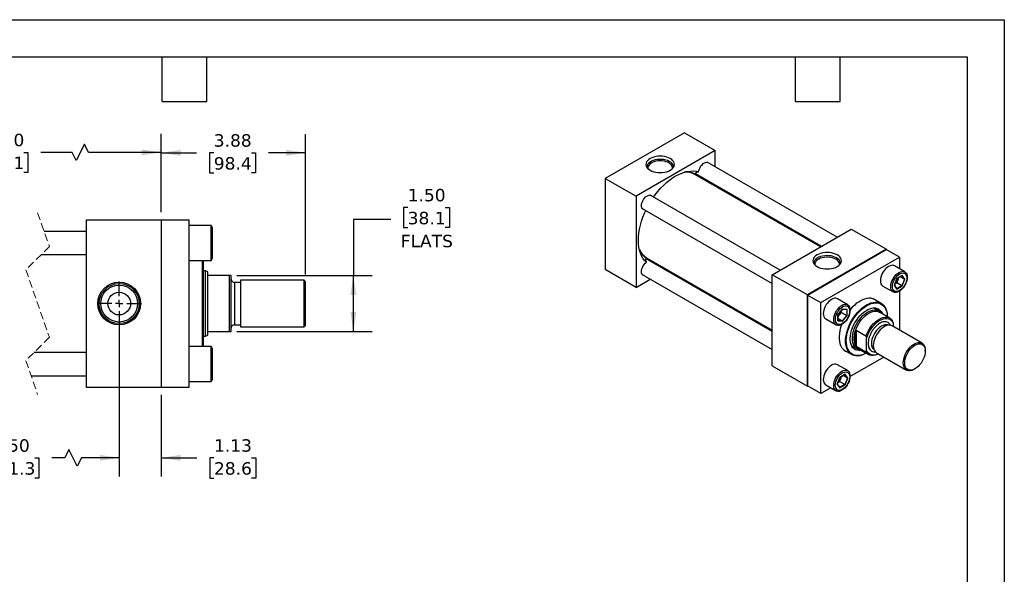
# Model space of a CAD drawing. Header units: inches. Extents: x 0 to 44, y 0 to 34.
# Tile 3 of 3: x 17.6 to 44, y 19.1 to 34. Entities that reach past the tile are written whole.
import ezdxf

# ---------------------------------------------------------------- set-up
doc = ezdxf.new("R2010")
doc.units = ezdxf.units.IN
doc.header["$LTSCALE"] = 4
doc.header["$MEASUREMENT"] = 0
for name, pattern in [('SLD-Center', [0.75, 0.6, -0.05, 0.05, -0.05]), ('SLD-Dashed', [0.075, 0.05, -0.025]), ('SLD-Solid', [0])]:
    doc.linetypes.add(name, pattern=pattern)
doc.layers.add('CENTER', color=40, linetype='SLD-Center')
doc.layers.add('DIMENSIONS', color=140, linetype='SLD-Solid', lineweight=25)
doc.layers.add('TEXT', color=140, linetype='SLD-Solid', lineweight=25)
doc.styles.add('SLDTEXTSTYLE0', font='VERDANA.TTF')
doc.dimstyles.new('SLDDIMSTYLE0', dxfattribs={"dimtxt": 0.339844, "dimasz": 0.52, "dimexe": 0, "dimexo": 0.0625, "dimgap": 0.084961, "dimtad": 0, "dimtih": 1, "dimtoh": 1, "dimrnd": 1e-09, "dimzin": 12, "dimdsep": 46, "dimtxsty": 'SLDTEXTSTYLE0', "dimsah": 1, "dimcen": 0.09, "dimadec": 0, "dimazin": 3, "dimtfac": 1, "dimtofl": 0, "dimtmove": 0, "dimatfit": 3, "dimfxl": 0, "dimfrac": 2, "dimtolj": 1, "dimtzin": 12, "dimarcsym": 0})
doc.dimstyles.new('SLDDIMSTYLE1', dxfattribs={"dimtxt": 0.339844, "dimasz": 0.52, "dimexe": 0, "dimexo": 0.0625, "dimgap": 0.084961, "dimtad": 0, "dimtih": 1, "dimtoh": 1, "dimrnd": 1e-09, "dimzin": 12, "dimdsep": 46, "dimtxsty": 'SLDTEXTSTYLE0', "dimsah": 1, "dimcen": 0.09, "dimadec": 0, "dimazin": 3, "dimtfac": 1, "dimtmove": 0, "dimatfit": 0, "dimfxl": 0, "dimfrac": 2, "dimtolj": 1, "dimtzin": 12, "dimarcsym": 0})
doc.dimstyles.new('SLDDIMSTYLE3', dxfattribs={"dimtxt": 0.339844, "dimasz": 0.52, "dimexe": 0, "dimexo": 0.0625, "dimgap": 0.084961, "dimtad": 0, "dimtih": 1, "dimtoh": 1, "dimrnd": 1e-09, "dimzin": 4, "dimdsep": 46, "dimtxsty": 'SLDTEXTSTYLE0', "dimsah": 1, "dimcen": 0.09, "dimadec": 0, "dimazin": 1, "dimtfac": 1, "dimtofl": 0, "dimtmove": 0, "dimatfit": 3, "dimfxl": 0, "dimfrac": 2, "dimtolj": 1, "dimtzin": 12, "dimarcsym": 0})

# ---------------------------------------------------------------- blocks, each defined once
blk = doc.blocks.new('_D_12')
at = {"layer": 'DIMENSIONS'}
for p, q in [((14.271, 26.179), (14.271, 21.737)), ((20.252, 26.179), (20.252, 21.737)), ((18.903, 22.459), (18.792, 22.237)), ((19.125, 22.014), (18.903, 22.459)), ((14.271, 22.237), (16.232, 22.237)), ((16.693, 22.237), (16.579, 22.237)), ((16.579, 22.237), (16.579, 21.696)), ((17.985, 22.237), (18.099, 22.237)), ((18.099, 22.237), (18.099, 21.696)), ((18.792, 22.237), (18.446, 22.237)), ((19.236, 22.237), (19.125, 22.014)), ((20.252, 22.237), (19.236, 22.237)), ((16.579, 21.696), (16.693, 21.696)), ((18.099, 21.696), (17.985, 21.696))]:
    blk.add_line(p, q, dxfattribs=at)
for points in [[(14.271, 22.237), (14.791, 22.157), (14.791, 22.317)], [(20.252, 22.237), (19.732, 22.317), (19.732, 22.157)]]:
    blk.add_solid(points, dxfattribs=at)
at = {"layer": 'DIMENSIONS', "char_height": 0.3333, "attachment_point": 1, "style": 'SLDTEXTSTYLE0'}
for s, insert in [('9.50', (16.834, 22.736)), ('241.3', (16.693, 22.12))]:
    blk.add_mtext(s, dxfattribs=dict(at, insert=insert))
blk = doc.blocks.new('_D_13')
at = {"layer": 'DIMENSIONS'}
for p, q in [((20.252, 26.179), (20.252, 21.737)), ((21.377, 23.929), (21.377, 21.737)), ((20.252, 22.237), (19.252, 22.237)), ((21.377, 22.237), (22.334, 22.237)), ((22.795, 22.237), (22.68, 22.237)), ((22.68, 22.237), (22.68, 21.696)), ((23.804, 22.237), (23.919, 22.237)), ((23.919, 22.237), (23.919, 21.696)), ((22.68, 21.696), (22.795, 21.696)), ((23.919, 21.696), (23.804, 21.696))]:
    blk.add_line(p, q, dxfattribs=at)
for points in [[(20.252, 22.237), (19.732, 22.317), (19.732, 22.157)], [(21.377, 22.237), (21.897, 22.157), (21.897, 22.317)]]:
    blk.add_solid(points, dxfattribs=at)
at = {"layer": 'DIMENSIONS', "char_height": 0.3333, "attachment_point": 1, "style": 'SLDTEXTSTYLE0'}
for s, insert in [('1.13', (22.795, 22.736)), ('28.6', (22.795, 22.12))]:
    blk.add_mtext(s, dxfattribs=dict(at, insert=insert))
blk = doc.blocks.new('_D_14')
at = {"layer": 'DIMENSIONS'}
for p, q in [((13.396, 28.829), (13.396, 30.938)), ((21.377, 28.829), (21.377, 30.938)), ((19.321, 30.661), (19.099, 30.216)), ((19.432, 30.438), (19.321, 30.661)), ((13.396, 30.438), (15.936, 30.438)), ((16.397, 30.438), (16.283, 30.438)), ((16.283, 30.438), (16.283, 29.898)), ((17.69, 30.438), (17.804, 30.438)), ((17.804, 30.438), (17.804, 29.898)), ((18.988, 30.438), (18.15, 30.438)), ((19.099, 30.216), (18.988, 30.438)), ((21.377, 30.438), (19.432, 30.438)), ((16.283, 29.898), (16.397, 29.898)), ((17.804, 29.898), (17.69, 29.898))]:
    blk.add_line(p, q, dxfattribs=at)
for points in [[(13.396, 30.438), (13.916, 30.358), (13.916, 30.518)], [(21.377, 30.438), (20.857, 30.518), (20.857, 30.358)]]:
    blk.add_solid(points, dxfattribs=at)
at = {"layer": 'DIMENSIONS', "char_height": 0.3333, "attachment_point": 1, "style": 'SLDTEXTSTYLE0'}
for s, insert in [('11.50', (16.397, 30.938)), ('292.1', (16.397, 30.322))]:
    blk.add_mtext(s, dxfattribs=dict(at, insert=insert))
blk = doc.blocks.new('_D_15')
at = {"layer": 'DIMENSIONS'}
for p, q in [((21.377, 28.829), (21.377, 30.926)), ((25.252, 27.164), (25.252, 30.926)), ((21.377, 30.426), (22.329, 30.426)), ((22.789, 30.426), (22.675, 30.426)), ((22.675, 30.426), (22.675, 29.885)), ((23.799, 30.426), (23.913, 30.426)), ((23.913, 30.426), (23.913, 29.885)), ((25.252, 30.426), (24.26, 30.426)), ((22.675, 29.885), (22.789, 29.885)), ((23.913, 29.885), (23.799, 29.885))]:
    blk.add_line(p, q, dxfattribs=at)
for points in [[(21.377, 30.426), (21.897, 30.346), (21.897, 30.506)], [(25.252, 30.426), (24.732, 30.506), (24.732, 30.346)]]:
    blk.add_solid(points, dxfattribs=at)
at = {"layer": 'DIMENSIONS', "char_height": 0.3333, "attachment_point": 1, "style": 'SLDTEXTSTYLE0'}
for s, insert in [('3.88', (22.789, 30.925)), ('98.4', (22.789, 30.309))]:
    blk.add_mtext(s, dxfattribs=dict(at, insert=insert))
blk = doc.blocks.new('_D_16')
at = {"layer": 'DIMENSIONS'}
for p, q in [((27.992, 28.958), (27.878, 28.958)), ((27.878, 28.958), (27.878, 28.418)), ((29.002, 28.958), (29.116, 28.958)), ((29.116, 28.958), (29.116, 28.418)), ((27.536, 28.64), (26.536, 28.64)), ((26.536, 28.64), (26.536, 27.129)), ((27.878, 28.418), (27.992, 28.418)), ((29.116, 28.418), (29.002, 28.418)), ((23.412, 27.129), (27.036, 27.129)), ((26.536, 25.629), (26.536, 27.129)), ((23.412, 25.629), (27.036, 25.629))]:
    blk.add_line(p, q, dxfattribs=at)
for points in [[(26.536, 27.129), (26.456, 26.609), (26.616, 26.609)], [(26.536, 25.629), (26.616, 26.149), (26.456, 26.149)]]:
    blk.add_solid(points, dxfattribs=at)
at = {"layer": 'DIMENSIONS', "char_height": 0.3333, "attachment_point": 1, "style": 'SLDTEXTSTYLE0'}
for s, insert in [('1.50', (27.992, 29.458)), ('38.1', (27.992, 28.841)), ('FLATS', (27.805, 28.225))]:
    blk.add_mtext(s, dxfattribs=dict(at, insert=insert))
blk = doc.blocks.new('SW_CENTERMARKSYMBOL_5')
at = {"layer": 'CENTER', "color": 0}
for p, q in [((0, 0.2), (0, 0.595)), ((-0.2, 0), (-0.595, 0)), ((0, 0), (-0.1, 0)), ((0, 0), (0, 0.1)), ((0, 0), (0, -0.1)), ((0, 0), (0.1, 0)), ((0.2, 0), (0.595, 0)), ((0, -0.2), (0, -0.595))]:
    blk.add_line(p, q, dxfattribs=at)

msp = doc.modelspace()

# ---------------------------------------------------------------- linework, layer by layer
at = {"color": 7, "linetype": 'SLD-Solid'}
for p, q in [((0, 34), (44, 34)), ((44, 34), (44, 0))]:
    msp.add_line(p, q, dxfattribs=at)
for p, q in [((35.416, 30.965), (33.295, 29.741)), ((35.416, 30.965), (36.241, 30.489)), ((36.241, 30.489), (34.12, 29.264)), ((36.241, 30.049), (36.241, 30.489)), ((39.514, 28.16), (36.028, 30.172)), ((35.716, 29.872), (39.097, 27.919)), ((33.295, 29.741), (34.12, 29.264)), ((33.295, 29.741), (33.295, 27.291)), ((39.065, 27.901), (35.694, 29.847)), ((36.241, 29.531), (36.241, 29.568)), ((34.12, 29.264), (34.12, 26.815)), ((37.982, 27.276), (34.496, 29.288)), ((34.288, 28.927), (37.773, 26.915)), ((19.377, 24.129), (19.377, 28.629)), ((19.377, 28.629), (21.377, 28.629)), ((21.377, 28.629), (21.377, 24.129)), ((22.127, 28.619), (21.377, 28.619)), ((22.127, 24.139), (22.127, 28.619)), ((19.377, 28.317), (18.237, 28.317)), ((22.717, 28.473), (22.127, 28.473)), ((22.752, 28.413), (22.717, 28.473)), ((22.717, 27.535), (22.717, 28.473)), ((22.752, 27.595), (22.752, 28.413)), ((37.773, 27.155), (39.895, 28.38)), ((39.895, 28.38), (40.838, 27.836)), ((40.838, 27.836), (38.716, 26.611)), ((38.721, 26.608), (40.833, 27.828)), ((41.186, 27.623), (40.833, 27.828)), ((40.838, 27.825), (40.838, 27.836)), ((18.156, 27.692), (19.377, 27.692)), ((22.127, 27.535), (22.717, 27.535)), ((22.489, 25.223), (22.489, 27.535)), ((22.509, 26.379), (22.509, 27.535)), ((22.717, 27.535), (22.752, 27.595)), ((37.773, 25.627), (34.392, 27.578)), ((34.402, 27.61), (37.773, 25.664)), ((39.074, 26.404), (41.186, 27.623)), ((41.186, 27.623), (41.186, 27.315)), ((22.563, 27.254), (22.509, 27.254)), ((22.627, 27.231), (22.563, 27.254)), ((22.563, 25.504), (22.563, 27.254)), ((22.627, 27.16), (22.627, 27.231)), ((34.12, 26.815), (33.295, 27.291)), ((34.918, 27.275), (34.95, 27.294)), ((41.331, 27.231), (41.053, 27.392)), ((22.627, 25.598), (22.627, 27.16)), ((23.212, 27.129), (22.659, 27.129)), ((23.212, 25.629), (23.212, 27.129)), ((23.252, 27.129), (23.212, 27.129)), ((23.252, 25.629), (23.252, 27.129)), ((23.502, 26.949), (23.347, 26.949)), ((23.347, 26.949), (23.347, 25.81)), ((25.212, 27.004), (23.502, 27.004)), ((23.502, 27.004), (23.502, 25.754)), ((25.252, 26.964), (25.212, 27.004)), ((25.212, 25.754), (25.212, 27.004)), ((25.252, 26.379), (25.252, 26.964)), ((34.12, 26.815), (34.501, 27.035)), ((34.288, 27.158), (37.773, 25.146)), ((38.716, 26.611), (37.773, 27.155)), ((37.773, 24.706), (37.773, 27.155)), ((41.12, 27.052), (41.05, 26.869)), ((41.052, 26.872), (41.121, 27.05)), ((41.114, 26.938), (41.148, 27.026)), ((41.262, 27.134), (41.12, 27.052)), ((41.121, 27.05), (41.259, 27.129)), ((41.148, 27.026), (41.169, 27.077)), ((41.322, 27.032), (41.207, 27.099)), ((41.322, 27.032), (41.254, 26.857)), ((41.256, 27.128), (41.322, 27.032)), ((41.333, 27.033), (41.262, 27.134)), ((41.262, 26.851), (41.333, 27.033)), ((40.74, 26.85), (41.018, 26.69)), ((41.05, 26.869), (41.12, 26.769)), ((41.12, 26.777), (41.052, 26.873)), ((41.067, 26.91), (41.114, 26.938)), ((41.254, 26.857), (41.114, 26.938)), ((41.254, 26.857), (41.119, 26.779)), ((41.12, 26.769), (41.262, 26.851)), ((41.186, 26.712), (41.186, 25.666)), ((38.716, 26.611), (38.716, 24.161)), ((38.721, 24.17), (38.721, 26.608)), ((38.721, 26.608), (39.074, 26.404)), ((39.799, 26.347), (39.521, 26.508)), ((40.697, 26.381), (40.48, 26.506)), ((22.509, 25.223), (22.509, 26.379)), ((25.252, 25.794), (25.252, 26.379)), ((39.074, 23.966), (39.074, 26.404)), ((39.659, 26.23), (39.536, 26.078)), ((39.538, 26.078), (39.658, 26.227)), ((39.632, 26.14), (39.632, 26.195)), ((39.657, 26.226), (39.774, 26.216)), ((39.782, 26.219), (39.659, 26.23)), ((39.772, 26.216), (39.772, 26.059)), ((39.782, 26.056), (39.782, 26.219)), ((40.627, 26.181), (40.485, 26.263)), ((39.208, 25.966), (39.486, 25.805)), ((39.536, 26.078), (39.536, 25.914)), ((39.536, 25.914), (39.659, 25.903)), ((39.538, 25.919), (39.538, 26.078)), ((39.538, 26.023), (39.573, 26.066)), ((39.654, 25.912), (39.538, 25.979)), ((39.654, 25.912), (39.538, 25.923)), ((39.573, 26.066), (39.632, 26.14)), ((39.632, 26.14), (39.772, 26.059)), ((39.772, 26.059), (39.654, 25.912)), ((39.659, 25.903), (39.782, 26.056)), ((40.926, 25.991), (40.65, 26.15)), ((22.659, 25.629), (23.212, 25.629)), ((23.212, 25.629), (23.252, 25.629)), ((23.347, 25.81), (23.502, 25.81)), ((23.502, 25.754), (25.212, 25.754)), ((25.212, 25.754), (25.252, 25.794)), ((39.998, 25.261), (39.998, 25.63)), ((40.027, 25.665), (40.288, 25.515)), ((40.027, 25.665), (40.027, 25.226)), ((41.793, 25.316), (40.987, 25.781)), ((41.014, 25.861), (41.014, 25.765)), ((22.509, 25.504), (22.563, 25.504)), ((22.563, 25.504), (22.627, 25.528)), ((22.627, 25.528), (22.627, 25.598)), ((40.307, 25.115), (40.307, 25.453)), ((22.717, 25.223), (22.127, 25.223)), ((22.752, 25.163), (22.717, 25.223)), ((22.717, 24.285), (22.717, 25.223)), ((22.752, 24.754), (22.752, 25.163)), ((39.689, 25.136), (39.905, 25.011)), ((39.902, 25.253), (40.044, 25.171)), ((40.288, 25.076), (40.027, 25.226)), ((40.082, 25.167), (40.358, 25.008)), ((41.879, 25.103), (41.879, 25.125)), ((19.377, 25.067), (17.969, 25.067)), ((40.77, 24.944), (39.863, 24.421)), ((40.57, 25.059), (41.377, 24.594)), ((22.752, 24.345), (22.752, 24.754)), ((37.773, 24.706), (38.716, 24.161)), ((39.799, 24.578), (39.521, 24.738)), ((41.585, 24.615), (41.604, 24.626)), ((17.888, 24.442), (19.377, 24.442)), ((22.717, 24.285), (22.752, 24.345)), ((39.588, 24.398), (39.517, 24.216)), ((39.52, 24.218), (39.589, 24.397)), ((39.582, 24.284), (39.616, 24.372)), ((39.73, 24.48), (39.588, 24.398)), ((39.589, 24.396), (39.726, 24.476)), ((39.616, 24.372), (39.636, 24.424)), ((39.79, 24.379), (39.674, 24.446)), ((39.79, 24.379), (39.722, 24.203)), ((39.723, 24.474), (39.79, 24.379)), ((39.801, 24.379), (39.73, 24.48)), ((39.73, 24.197), (39.801, 24.379)), ((21.377, 24.129), (19.377, 24.129)), ((21.377, 24.139), (22.127, 24.139)), ((22.127, 24.285), (22.717, 24.285)), ((38.716, 24.161), (38.726, 24.167)), ((39.074, 23.966), (38.721, 24.17)), ((39.342, 24.12), (39.074, 23.966)), ((39.208, 24.197), (39.486, 24.036)), ((39.517, 24.216), (39.588, 24.115)), ((39.588, 24.124), (39.52, 24.22)), ((39.535, 24.257), (39.582, 24.284)), ((39.722, 24.203), (39.582, 24.284)), ((39.722, 24.203), (39.587, 24.125)), ((39.588, 24.115), (39.73, 24.197))]:
    msp.add_line(p, q)
at = {"color": 7, "linetype": 'SLD-Dashed', "lineweight": 18}
for p, q in [((18.063, 28.817), (18.378, 27.913)), ((18.378, 27.913), (17.748, 27.283)), ((17.748, 27.283), (18.378, 25.475)), ((18.378, 25.475), (17.748, 24.845)), ((17.748, 24.845), (18.063, 23.942))]:
    msp.add_line(p, q, dxfattribs=at)
at = {"flags": 128}
for points in [[(35.039, 29.959), (35.078, 29.985), (35.109, 30.014), (35.132, 30.047), (35.146, 30.08), (35.151, 30.115), (35.146, 30.149), (35.132, 30.183), (35.109, 30.215), (35.078, 30.245), (35.039, 30.271), (34.993, 30.293), (34.942, 30.312), (34.887, 30.325), (34.828, 30.333), (34.768, 30.336), (34.708, 30.333), (34.65, 30.325), (34.595, 30.312), (34.543, 30.293), (34.498, 30.271), (34.459, 30.245), (34.427, 30.215), (34.404, 30.183), (34.39, 30.149), (34.386, 30.115), (34.39, 30.08), (34.404, 30.047), (34.427, 30.014), (34.459, 29.985), (34.498, 29.959), (34.543, 29.936), (34.595, 29.918), (34.65, 29.905), (34.708, 29.897), (34.768, 29.894), (34.828, 29.897), (34.887, 29.905), (34.942, 29.918), (34.993, 29.936), (35.039, 29.959)], [(35.128, 30.039), (35.128, 30.048), (35.122, 30.081), (35.107, 30.114), (35.083, 30.144), (35.051, 30.172), (35.012, 30.197), (34.967, 30.217), (34.916, 30.233), (34.861, 30.244), (34.804, 30.25), (34.747, 30.251), (34.689, 30.246), (34.634, 30.236), (34.582, 30.222), (34.535, 30.202), (34.495, 30.178), (34.461, 30.151), (34.435, 30.121), (34.418, 30.09), (34.41, 30.057), (34.409, 30.039)], [(35.097, 30.001), (35.098, 30.032), (35.089, 30.064), (35.072, 30.095), (35.046, 30.123), (35.011, 30.149), (34.97, 30.171), (34.923, 30.188), (34.872, 30.201), (34.817, 30.208), (34.761, 30.21), (34.706, 30.207), (34.652, 30.198), (34.601, 30.184), (34.556, 30.166), (34.516, 30.143), (34.484, 30.116), (34.46, 30.087), (34.444, 30.056), (34.438, 30.024), (34.44, 30.001)], [(35.797, 29.914), (35.804, 29.954), (35.818, 29.995), (35.838, 30.036), (35.862, 30.074), (35.89, 30.107), (35.921, 30.135), (35.953, 30.156), (35.985, 30.169), (36.015, 30.173), (36.042, 30.169), (36.064, 30.156), (36.074, 30.146)], [(34.587, 29.235), (34.632, 29.297), (34.703, 29.387), (34.777, 29.473), (34.855, 29.552), (34.934, 29.626), (35.015, 29.693), (35.098, 29.752), (35.181, 29.804), (35.264, 29.848), (35.346, 29.883), (35.427, 29.911), (35.507, 29.929), (35.584, 29.938), (35.659, 29.939), (35.73, 29.931), (35.797, 29.914)], [(36.087, 29.657), (36.093, 29.644), (36.11, 29.607)], [(34.334, 28.901), (34.311, 28.908), (34.29, 28.924), (34.275, 28.948), (34.266, 28.979), (34.264, 29.014), (34.269, 29.054), (34.28, 29.095), (34.297, 29.136), (34.32, 29.175), (34.347, 29.211), (34.377, 29.241), (34.409, 29.265), (34.441, 29.281), (34.471, 29.288), (34.5, 29.287), (34.524, 29.277), (34.542, 29.261)], [(34.396, 27.487), (34.348, 27.537), (34.305, 27.594), (34.268, 27.659), (34.238, 27.731), (34.214, 27.809), (34.197, 27.893), (34.187, 27.982), (34.183, 28.076), (34.187, 28.174), (34.197, 28.275), (34.214, 28.378), (34.238, 28.484), (34.268, 28.591), (34.305, 28.698), (34.348, 28.805), (34.379, 28.874)], [(39.517, 27.686), (39.471, 27.708), (39.42, 27.726), (39.365, 27.74), (39.306, 27.748), (39.247, 27.75), (39.187, 27.748), (39.128, 27.74), (39.073, 27.726), (39.022, 27.708), (38.976, 27.686), (38.937, 27.659), (38.906, 27.63), (38.883, 27.598), (38.869, 27.564), (38.864, 27.53), (38.869, 27.495), (38.883, 27.461), (38.906, 27.429), (38.937, 27.4), (38.976, 27.373), (39.022, 27.351), (39.073, 27.333), (39.128, 27.319), (39.187, 27.311), (39.247, 27.309), (39.306, 27.311), (39.365, 27.319), (39.42, 27.333), (39.471, 27.351), (39.517, 27.373), (39.556, 27.4), (39.587, 27.429), (39.61, 27.461), (39.624, 27.495), (39.629, 27.53), (39.624, 27.564), (39.61, 27.598), (39.587, 27.63), (39.556, 27.659), (39.517, 27.686)], [(34.334, 27.131), (34.32, 27.135), (34.297, 27.148), (34.28, 27.169), (34.269, 27.197), (34.264, 27.231), (34.266, 27.269), (34.275, 27.31), (34.29, 27.351), (34.311, 27.391), (34.336, 27.428), (34.365, 27.461), (34.396, 27.487)], [(39.501, 27.606), (39.457, 27.627), (39.407, 27.644), (39.353, 27.657), (39.297, 27.664), (39.239, 27.666), (39.182, 27.663), (39.126, 27.654), (39.073, 27.641), (39.025, 27.622), (38.982, 27.599), (38.947, 27.573), (38.919, 27.544), (38.899, 27.512), (38.889, 27.48), (38.887, 27.454)], [(39.48, 27.569), (39.437, 27.59), (39.389, 27.607), (39.336, 27.618), (39.281, 27.624), (39.226, 27.625), (39.17, 27.62), (39.117, 27.61), (39.068, 27.595), (39.023, 27.575), (38.985, 27.551), (38.955, 27.524), (38.933, 27.494), (38.92, 27.463), (38.917, 27.431), (38.918, 27.416)], [(39.575, 27.416), (39.576, 27.423), (39.575, 27.455), (39.564, 27.487), (39.544, 27.517), (39.516, 27.545), (39.48, 27.569)], [(39.606, 27.454), (39.606, 27.455), (39.602, 27.488), (39.59, 27.521), (39.568, 27.551), (39.538, 27.58), (39.501, 27.606)], [(34.819, 27.369), (34.777, 27.365), (34.763, 27.364)], [(41.053, 27.392), (41.039, 27.399), (41.007, 27.406), (40.972, 27.405), (40.935, 27.395), (40.896, 27.377), (40.858, 27.351), (40.821, 27.318), (40.786, 27.279), (40.754, 27.235), (40.727, 27.188), (40.705, 27.138), (40.689, 27.089), (40.679, 27.04), (40.675, 26.994)], [(40.954, 26.833), (40.957, 26.879), (40.967, 26.928), (40.983, 26.978), (41.005, 27.027), (41.033, 27.074), (41.064, 27.118), (41.099, 27.157), (41.136, 27.19), (41.175, 27.216), (41.213, 27.234), (41.25, 27.244), (41.285, 27.246), (41.317, 27.238), (41.344, 27.223), (41.366, 27.199), (41.383, 27.168), (41.392, 27.131), (41.396, 27.088), (41.392, 27.042), (41.383, 26.993), (41.366, 26.944), (41.344, 26.894), (41.317, 26.847), (41.285, 26.803), (41.25, 26.764), (41.213, 26.731), (41.175, 26.705), (41.136, 26.687), (41.099, 26.677), (41.064, 26.676), (41.033, 26.683), (41.005, 26.699), (40.983, 26.722), (40.967, 26.753), (40.957, 26.791), (40.954, 26.833)], [(41.384, 27.063), (41.381, 27.02), (41.371, 26.975), (41.355, 26.929), (41.334, 26.883), (41.307, 26.841), (41.277, 26.802), (41.244, 26.768), (41.209, 26.74), (41.173, 26.719), (41.138, 26.707), (41.105, 26.702), (41.075, 26.706), (41.049, 26.719), (41.027, 26.739), (41.011, 26.767), (41.002, 26.801), (40.998, 26.84), (41.002, 26.883), (41.011, 26.928), (41.027, 26.974), (41.049, 27.019), (41.075, 27.062), (41.105, 27.101), (41.138, 27.135), (41.173, 27.163), (41.209, 27.183), (41.244, 27.196), (41.277, 27.2), (41.307, 27.196), (41.334, 27.183), (41.355, 27.163), (41.371, 27.135), (41.381, 27.102), (41.384, 27.063)], [(39.521, 26.508), (39.507, 26.514), (39.475, 26.522), (39.44, 26.52), (39.403, 26.51), (39.364, 26.492), (39.326, 26.466), (39.289, 26.433), (39.254, 26.394), (39.222, 26.35), (39.195, 26.303), (39.173, 26.254), (39.157, 26.204), (39.147, 26.155), (39.143, 26.109), (39.147, 26.067), (39.157, 26.03), (39.173, 25.999), (39.195, 25.975), (39.208, 25.966)], [(40.572, 26.453), (40.56, 26.463), (40.518, 26.49), (40.471, 26.509), (40.421, 26.52), (40.367, 26.521), (40.31, 26.515), (40.252, 26.5), (40.191, 26.476), (40.13, 26.445)], [(39.643, 25.821), (39.604, 25.803), (39.567, 25.793), (39.532, 25.791), (39.501, 25.799), (39.473, 25.814), (39.451, 25.838), (39.435, 25.869), (39.425, 25.906), (39.422, 25.949), (39.425, 25.995), (39.435, 26.044), (39.451, 26.093), (39.473, 26.143), (39.501, 26.19), (39.532, 26.233), (39.567, 26.272), (39.604, 26.305), (39.643, 26.331), (39.681, 26.35), (39.718, 26.36), (39.753, 26.361), (39.785, 26.354), (39.812, 26.338), (39.834, 26.314), (39.85, 26.283), (39.86, 26.246), (39.864, 26.204), (39.86, 26.158), (39.85, 26.109), (39.834, 26.059), (39.812, 26.01), (39.785, 25.963), (39.753, 25.919), (39.718, 25.88), (39.681, 25.847), (39.643, 25.821)], [(39.659, 26.289), (39.694, 26.306), (39.729, 26.315), (39.761, 26.315), (39.789, 26.306), (39.813, 26.29), (39.832, 26.266), (39.844, 26.235), (39.851, 26.198), (39.851, 26.157), (39.844, 26.113), (39.832, 26.067), (39.813, 26.021), (39.789, 25.977), (39.761, 25.936), (39.729, 25.899), (39.694, 25.868), (39.659, 25.844), (39.624, 25.827), (39.589, 25.819), (39.558, 25.819), (39.529, 25.827), (39.505, 25.844), (39.486, 25.868), (39.474, 25.899), (39.467, 25.935), (39.467, 25.976), (39.474, 26.021), (39.486, 26.066), (39.505, 26.112), (39.529, 26.156), (39.558, 26.197), (39.589, 26.234), (39.624, 26.265), (39.659, 26.289)], [(40.293, 25.045), (40.241, 25.019), (40.181, 24.995), (40.122, 24.98), (40.066, 24.974), (40.013, 24.976), (39.962, 24.986), (39.916, 25.005), (39.875, 25.031), (39.838, 25.066), (39.807, 25.108), (39.781, 25.157), (39.762, 25.212), (39.749, 25.273), (39.742, 25.338), (39.742, 25.408), (39.749, 25.482), (39.762, 25.558), (39.781, 25.635), (39.807, 25.713), (39.838, 25.791), (39.875, 25.868), (39.916, 25.943), (39.962, 26.015), (40.013, 26.083), (40.066, 26.147), (40.122, 26.205), (40.181, 26.258), (40.241, 26.303), (40.301, 26.342), (40.362, 26.373), (40.421, 26.396), (40.48, 26.411), (40.536, 26.418), (40.59, 26.416), (40.64, 26.406), (40.686, 26.387), (40.728, 26.36), (40.764, 26.326), (40.795, 26.284), (40.821, 26.235), (40.84, 26.18), (40.853, 26.119), (40.86, 26.053), (40.861, 26.028)], [(40.293, 25.045), (40.28, 25.039), (40.22, 25.012), (40.161, 24.993), (40.103, 24.982), (40.049, 24.981), (39.997, 24.988), (39.949, 25.003), (39.906, 25.027), (39.867, 25.058), (39.834, 25.098), (39.807, 25.145), (39.785, 25.198), (39.771, 25.257), (39.762, 25.322), (39.761, 25.391), (39.766, 25.463), (39.777, 25.539), (39.795, 25.616), (39.82, 25.694), (39.85, 25.772), (39.886, 25.849), (39.927, 25.924), (39.973, 25.997), (40.022, 26.065), (40.076, 26.129), (40.132, 26.188), (40.19, 26.241), (40.25, 26.287), (40.311, 26.326)], [(40.161, 25.121), (40.15, 25.119), (40.1, 25.117), (40.054, 25.124), (40.011, 25.139), (39.973, 25.162), (39.94, 25.193), (39.913, 25.232), (39.891, 25.278), (39.876, 25.33), (39.868, 25.388), (39.866, 25.45), (39.871, 25.516), (39.883, 25.584), (39.901, 25.654), (39.926, 25.725), (39.956, 25.795), (39.992, 25.864), (40.032, 25.929), (40.077, 25.992), (40.125, 26.049), (40.176, 26.102), (40.229, 26.148), (40.283, 26.187), (40.338, 26.218), (40.392, 26.242), (40.445, 26.257), (40.496, 26.264), (40.544, 26.262), (40.589, 26.251), (40.629, 26.232), (40.665, 26.204), (40.695, 26.169), (40.72, 26.127), (40.729, 26.104)], [(39.923, 25.438), (39.927, 25.499), (39.936, 25.564), (39.952, 25.63), (39.974, 25.697), (40.002, 25.763), (40.035, 25.828), (40.073, 25.891), (40.115, 25.95), (40.16, 26.006), (40.208, 26.055), (40.259, 26.099), (40.31, 26.136), (40.362, 26.166), (40.413, 26.188), (40.463, 26.202), (40.511, 26.208), (40.557, 26.206), (40.599, 26.195), (40.636, 26.176), (40.67, 26.149), (40.687, 26.129)], [(39.998, 25.63), (40.022, 25.697), (40.051, 25.763), (40.086, 25.828), (40.125, 25.889), (40.168, 25.947), (40.215, 26), (40.264, 26.047), (40.315, 26.088), (40.366, 26.122), (40.418, 26.148), (40.469, 26.166), (40.518, 26.175), (40.564, 26.176), (40.608, 26.168), (40.647, 26.152), (40.65, 26.15)], [(40.311, 26.326), (40.371, 26.357), (40.431, 26.38), (40.489, 26.394), (40.545, 26.401), (40.599, 26.398), (40.648, 26.387), (40.694, 26.367), (40.735, 26.34), (40.771, 26.304), (40.801, 26.261), (40.826, 26.211), (40.844, 26.154), (40.855, 26.092), (40.86, 26.029)], [(40.662, 26.156), (40.653, 26.196), (40.652, 26.199)], [(40.288, 25.515), (40.317, 25.584), (40.352, 25.652), (40.392, 25.717), (40.436, 25.778), (40.484, 25.834), (40.535, 25.884), (40.588, 25.927), (40.642, 25.963), (40.696, 25.99), (40.749, 26.008), (40.8, 26.016), (40.848, 26.016), (40.892, 26.006), (40.932, 25.987), (40.967, 25.959), (40.996, 25.923)], [(40.307, 25.453), (40.329, 25.517), (40.357, 25.582), (40.39, 25.644), (40.428, 25.704), (40.469, 25.76), (40.514, 25.812), (40.562, 25.858), (40.611, 25.897), (40.661, 25.93), (40.711, 25.955), (40.76, 25.972), (40.807, 25.981), (40.852, 25.981), (40.894, 25.973), (40.932, 25.957), (40.965, 25.932), (40.992, 25.9), (41.014, 25.861)], [(39.634, 25.816), (39.633, 25.812), (39.607, 25.733), (39.588, 25.655), (39.575, 25.579), (39.568, 25.505), (39.568, 25.435), (39.575, 25.368), (39.588, 25.307), (39.607, 25.252), (39.633, 25.202), (39.664, 25.16), (39.701, 25.125), (39.743, 25.099), (39.781, 25.083)], [(40.881, 25.798), (40.863, 25.804), (40.828, 25.809), (40.789, 25.805), (40.748, 25.793), (40.706, 25.772), (40.664, 25.744), (40.623, 25.709), (40.584, 25.668), (40.548, 25.622), (40.516, 25.572), (40.488, 25.519), (40.466, 25.465), (40.45, 25.411), (40.44, 25.358), (40.437, 25.307)], [(40.987, 25.781), (40.962, 25.792), (40.926, 25.8), (40.886, 25.799), (40.844, 25.79), (40.801, 25.772), (40.757, 25.747), (40.713, 25.714), (40.671, 25.675), (40.631, 25.63), (40.595, 25.58), (40.563, 25.527), (40.535, 25.471), (40.513, 25.415), (40.497, 25.358), (40.487, 25.303), (40.484, 25.25)], [(40.119, 25.146), (40.115, 25.146), (40.073, 25.157), (40.035, 25.176), (40.002, 25.203), (39.974, 25.238), (39.952, 25.279), (39.936, 25.327), (39.927, 25.38), (39.923, 25.438)], [(40.041, 25.14), (40.058, 25.145), (40.083, 25.154)], [(40.625, 25.028), (40.611, 25.021), (40.562, 25.004), (40.514, 24.996), (40.469, 24.995), (40.428, 25.003), (40.39, 25.02), (40.357, 25.044), (40.329, 25.076), (40.307, 25.115)], [(40.484, 25.25), (40.487, 25.201), (40.497, 25.157), (40.513, 25.119), (40.535, 25.088), (40.563, 25.064), (40.57, 25.059)], [(41.29, 24.785), (41.293, 24.837), (41.303, 24.893), (41.319, 24.949), (41.341, 25.006), (41.369, 25.062), (41.401, 25.115), (41.438, 25.164), (41.477, 25.209), (41.519, 25.249), (41.563, 25.281), (41.607, 25.307), (41.65, 25.324), (41.692, 25.334), (41.732, 25.335), (41.769, 25.327), (41.801, 25.311), (41.828, 25.287), (41.85, 25.256), (41.866, 25.218), (41.876, 25.174), (41.879, 25.125), (41.879, 25.125)], [(41.604, 25.262), (41.647, 25.283), (41.689, 25.296), (41.729, 25.3), (41.766, 25.295), (41.799, 25.282), (41.827, 25.26), (41.849, 25.23), (41.866, 25.194), (41.876, 25.151), (41.879, 25.103), (41.876, 25.051), (41.866, 24.997), (41.849, 24.941), (41.827, 24.886), (41.799, 24.831), (41.766, 24.78), (41.729, 24.733), (41.689, 24.69), (41.647, 24.654), (41.604, 24.626), (41.561, 24.605), (41.518, 24.592), (41.478, 24.588), (41.442, 24.593), (41.409, 24.606), (41.381, 24.628), (41.358, 24.658), (41.341, 24.694), (41.331, 24.737), (41.328, 24.785), (41.331, 24.837), (41.341, 24.891), (41.358, 24.947), (41.381, 25.002), (41.409, 25.057), (41.442, 25.108), (41.478, 25.155), (41.518, 25.198), (41.561, 25.234), (41.604, 25.262)], [(40.626, 25.027), (40.588, 25.009), (40.535, 24.991), (40.484, 24.982), (40.436, 24.982), (40.392, 24.992), (40.352, 25.011), (40.317, 25.039), (40.288, 25.076)], [(39.521, 24.738), (39.507, 24.745), (39.475, 24.753), (39.44, 24.751), (39.403, 24.741), (39.364, 24.723), (39.326, 24.697), (39.289, 24.664), (39.254, 24.625), (39.222, 24.581), (39.195, 24.534), (39.173, 24.485), (39.157, 24.435), (39.147, 24.386), (39.143, 24.34), (39.147, 24.298), (39.157, 24.26), (39.173, 24.229), (39.195, 24.206), (39.208, 24.197)], [(39.864, 24.435), (39.86, 24.388), (39.85, 24.34), (39.834, 24.29), (39.812, 24.241), (39.785, 24.193), (39.753, 24.15), (39.718, 24.111), (39.681, 24.078), (39.643, 24.052), (39.604, 24.033), (39.567, 24.023), (39.532, 24.022), (39.501, 24.029), (39.473, 24.045), (39.451, 24.069), (39.435, 24.1), (39.425, 24.137), (39.422, 24.179), (39.425, 24.226), (39.435, 24.274), (39.451, 24.324), (39.473, 24.373), (39.501, 24.421), (39.532, 24.464), (39.567, 24.503), (39.604, 24.536), (39.643, 24.562), (39.681, 24.581), (39.718, 24.591), (39.753, 24.592), (39.785, 24.585), (39.812, 24.569), (39.834, 24.545), (39.85, 24.514), (39.86, 24.477), (39.864, 24.435)], [(41.585, 24.615), (41.563, 24.603), (41.519, 24.585), (41.477, 24.576), (41.438, 24.575), (41.401, 24.583), (41.369, 24.599), (41.341, 24.623), (41.319, 24.654), (41.303, 24.692), (41.293, 24.736), (41.29, 24.785)], [(39.466, 24.186), (39.469, 24.229), (39.479, 24.274), (39.495, 24.32), (39.517, 24.365), (39.543, 24.408), (39.573, 24.447), (39.606, 24.481), (39.641, 24.509), (39.677, 24.53), (39.712, 24.542), (39.745, 24.546), (39.775, 24.542), (39.802, 24.53), (39.823, 24.509), (39.839, 24.482), (39.849, 24.448), (39.852, 24.409), (39.849, 24.366), (39.839, 24.321), (39.823, 24.275), (39.802, 24.23), (39.775, 24.187), (39.745, 24.148), (39.712, 24.114), (39.677, 24.086), (39.641, 24.066), (39.606, 24.053), (39.573, 24.049), (39.543, 24.053), (39.517, 24.065), (39.495, 24.086), (39.479, 24.113), (39.469, 24.147), (39.466, 24.186)]]:
    msp.add_lwpolyline(points, dxfattribs=at)
for radius in [0.574, 0.539, 0.495, 0.305]:
    msp.add_circle((20.252, 26.379), radius)
for centre, radius, start, end in [((35.459, 29.425), 0.483, 60.8873, 95.6611), ((35.468, 29.455), 0.462, 47.8661, 91.7927), ((34.654, 28.027), 0.487, 204.4838, 238.9786), ((34.627, 27.999), 0.459, 208.0554, 252.2965), ((23.347, 27.044), 0.095, 180.0004, 269.9997), ((40.827, 26.976), 0.153, 173.4667, 235.2211), ((40.899, 27.12), 0.267, 309.3673, 339.3456), ((40.897, 27.121), 0.267, 310.4786, 349.3507), ((40.927, 27.113), 0.238, 338.493, 350.4743), ((40.666, 25.558), 1.036, 121.1463, 140.7755), ((39.365, 26.237), 0.267, 310.6564, 349.5245), ((39.363, 26.237), 0.271, 320.8931, 350.3971), ((40.452, 26.042), 0.254, 19.2756, 52.8746), ((39.387, 26.215), 0.238, 309.5322, 321.5066), ((23.347, 25.715), 0.095, 90.0003, 179.9996), ((40.489, 25.446), 0.525, 159.4237, 200.5763), ((40.078, 25.395), 0.257, 247.35, 280.5106), ((40.191, 25.349), 0.212, 204.3551, 239.1366), ((40.632, 25.289), 0.196, 174.6437, 228.5395), ((39.367, 24.466), 0.267, 309.3673, 339.3456), ((39.365, 24.468), 0.267, 310.4786, 349.3507), ((39.395, 24.459), 0.238, 338.493, 350.4743)]:
    msp.add_arc(centre, radius, start, end)
for centre, major_axis, ratio, start_param, end_param in [((41.116, 27.055), (0.00535, -0.00459), 0.218443, 0.076768, 0.708711), ((41.257, 27.136), (0.00164, 0.00744), 0.697888, 3.709727, 4.495206), ((41.328, 27.036), (0.00718, 0.00088), 0.565682, 3.786495, 5.357291), ((41.045, 26.872), (0.00718, 0.00088), 0.565682, 5.357291, 5.989234), ((41.116, 26.772), (0.00164, 0.00744), 0.697888, 4.495206, 5.715051), ((41.257, 26.853), (0.00535, -0.00459), 0.218443, 0.708711, 2.279507), ((39.654, 26.233), (-0.00283, 0.00666), 0.565758, 3.435631, 4.067595), ((39.777, 26.222), (0.00562, 0.00514), 0.697875, 3.709669, 4.92971), ((39.532, 26.08), (0.00665, -0.00234), 0.218312, 5.574505, 6.206468), ((39.532, 25.917), (0.00562, 0.00514), 0.697875, 4.92971, 5.715109), ((39.654, 25.906), (-0.00283, 0.00666), 0.565758, 4.067595, 5.638391), ((39.777, 26.059), (0.00665, -0.00234), 0.218312, 4.003708, 5.574505), ((39.584, 24.401), (0.00535, -0.00459), 0.218443, 0.076768, 0.708711), ((39.725, 24.483), (0.00164, 0.00744), 0.697888, 3.709727, 4.495206), ((39.796, 24.382), (0.00718, 0.00088), 0.565682, 3.786495, 5.357291), ((39.513, 24.219), (0.00718, 0.00088), 0.565682, 5.357291, 5.989234), ((39.584, 24.118), (0.00164, 0.00744), 0.697888, 4.495206, 5.715051), ((39.725, 24.2), (0.00535, -0.00459), 0.218443, 0.708711, 2.279507)]:
    msp.add_ellipse(centre, major_axis=major_axis, ratio=ratio, start_param=start_param, end_param=end_param)
for points, knots in [([(35.797, 29.914), (35.784, 29.91), (35.758, 29.904), (35.73, 29.894), (35.714, 29.882), (35.712, 29.871), (35.725, 29.86), (35.741, 29.852), (35.754, 29.848), (35.758, 29.847)], [0, 0, 0, 0, 0.2105459, 0.4204964, 0.5792179, 0.7392664, 0.8483783, 0.9576861, 1, 1, 1, 1]), ([(34.396, 27.487), (34.394, 27.496), (34.387, 27.517), (34.382, 27.544), (34.38, 27.566), (34.385, 27.579), (34.396, 27.582), (34.414, 27.572), (34.427, 27.562), (34.435, 27.554), (34.436, 27.554)], [0, 0, 0, 0, 0.148571, 0.325154, 0.501152, 0.639764, 0.779573, 0.88552, 0.991316, 1, 1, 1, 1]), ([(22.659, 27.129), (22.657, 27.129), (22.653, 27.129), (22.647, 27.131), (22.64, 27.135), (22.63, 27.144), (22.628, 27.154), (22.627, 27.16)], [0, 0, 0, 0, 0.108226, 0.228864, 0.385294, 0.614662, 1, 1, 1, 1]), ([(40.951, 25.792), (40.942, 25.808), (40.925, 25.842), (40.884, 25.874), (40.834, 25.893), (40.778, 25.894), (40.719, 25.88), (40.661, 25.852), (40.602, 25.812), (40.544, 25.759), (40.488, 25.693), (40.438, 25.617), (40.397, 25.536), (40.368, 25.454), (40.351, 25.377), (40.349, 25.33), (40.348, 25.307)], [0, 0, 0, 0, 0.069289, 0.144231, 0.219173, 0.292558, 0.363013, 0.429487, 0.495961, 0.566417, 0.639801, 0.714744, 0.789686, 0.86307, 0.933526, 1, 1, 1, 1]), ([(22.627, 25.598), (22.628, 25.604), (22.63, 25.612), (22.638, 25.622), (22.644, 25.626), (22.651, 25.628), (22.656, 25.629), (22.658, 25.629), (22.659, 25.629)], [0, 0, 0, 0, 0.365316, 0.508005, 0.732257, 0.843672, 0.970966, 1, 1, 1, 1]), ([(39.998, 25.63), (39.999, 25.634), (40.001, 25.639), (40.004, 25.647), (40.006, 25.65), (40.011, 25.657), (40.014, 25.661), (40.018, 25.664), (40.02, 25.665), (40.024, 25.666), (40.026, 25.666), (40.027, 25.665)], [0, 0, 0, 0, 0.25, 0.25, 0.5, 0.5, 0.75, 0.75, 0.875, 0.875, 1, 1, 1, 1]), ([(40.027, 25.226), (40.026, 25.227), (40.024, 25.229), (40.02, 25.232), (40.018, 25.233), (40.014, 25.238), (40.011, 25.241), (40.006, 25.247), (40.004, 25.25), (40.001, 25.256), (39.999, 25.259), (39.998, 25.261)], [0, 0, 0, 0, 0.125, 0.125, 0.25, 0.25, 0.5, 0.5, 0.75, 0.75, 1, 1, 1, 1]), ([(40.348, 25.307), (40.349, 25.286), (40.351, 25.242), (40.368, 25.184), (40.397, 25.136), (40.438, 25.102), (40.486, 25.084), (40.522, 25.085), (40.539, 25.085)], [0, 0, 0, 0, 0.15619, 0.321736, 0.494164, 0.670252, 0.846339, 1, 1, 1, 1])]:
    msp.add_open_spline(points, degree=3, knots=knots)
for points in [[(41.014, 25.861), (41.009, 25.882), (41.002, 25.902), (40.996, 25.923)], [(40.288, 25.515), (40.295, 25.494), (40.302, 25.473), (40.307, 25.453)], [(40.288, 25.076), (40.295, 25.088), (40.302, 25.102), (40.307, 25.115)]]:
    msp.add_open_spline(points, degree=3)
at = {"layer": 'TEXT'}
for p, q in [((1, 33), (43, 33)), ((21.4, 31.8), (21.4, 33)), ((22.6, 31.8), (22.6, 33)), ((38.4, 31.8), (38.4, 33)), ((39.6, 31.8), (39.6, 33)), ((43, 33), (43, 1)), ((21.4, 31.8), (22.6, 31.8)), ((38.4, 31.8), (39.6, 31.8))]:
    msp.add_line(p, q, dxfattribs=at)

# ---------------------------------------------------------------- block references
at = {"layer": 'CENTER'}
msp.add_blockref('SW_CENTERMARKSYMBOL_5', (20.252, 26.379), dxfattribs=at)

# ---------------------------------------------------------------- dimensions: what is measured, and where the dimension line sits
at = {"layer": 'DIMENSIONS'}
for base, p1, p2, text, picture, middle in [((21.377, 30.438), (13.396, 28.629), (21.377, 28.629), '11.50', '_D_14', (17.043, 30.438)), ((20.252, 22.237), (14.271, 26.379), (20.252, 26.379), '9.50', '_D_12', (17.339, 22.237))]:
    dim = msp.add_linear_dim(base=base, p1=p1, p2=p2, text=text, dimstyle='SLDDIMSTYLE3', dxfattribs=at)
    dim.commit()
    dim.dimension.update_dxf_attribs({"geometry": picture, "text_midpoint": middle, "dimtype": 160})
for base, p1, p2, dimstyle, picture, middle in [((25.2523, 30.4256), (21.3771, 28.6292), (25.2523, 26.9642), 'SLDDIMSTYLE0', '_D_15', (23.2941, 30.4256)), ((21.377056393, 22.236521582), (20.252056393, 26.379189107), (21.377056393, 24.129189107), 'SLDDIMSTYLE1', '_D_13', (23.299443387, 22.236521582))]:
    dim = msp.add_linear_dim(base=base, p1=p1, p2=p2, dimstyle=dimstyle, dxfattribs=at)
    dim.commit()
    dim.dimension.update_dxf_attribs({"geometry": picture, "text_midpoint": middle, "dimtype": 160})
dim = msp.add_linear_dim(base=(26.536, 27.129), p1=(23.212, 25.629), p2=(23.212, 27.129), angle=90, text='<>\\PFLATS', dimstyle='SLDDIMSTYLE3', dxfattribs=at)
dim.commit()
dim.dimension.update_dxf_attribs({"geometry": '_D_16', "text_midpoint": (26.536, 28.64), "dimtype": 160})

doc.saveas('drawing.dxf')
